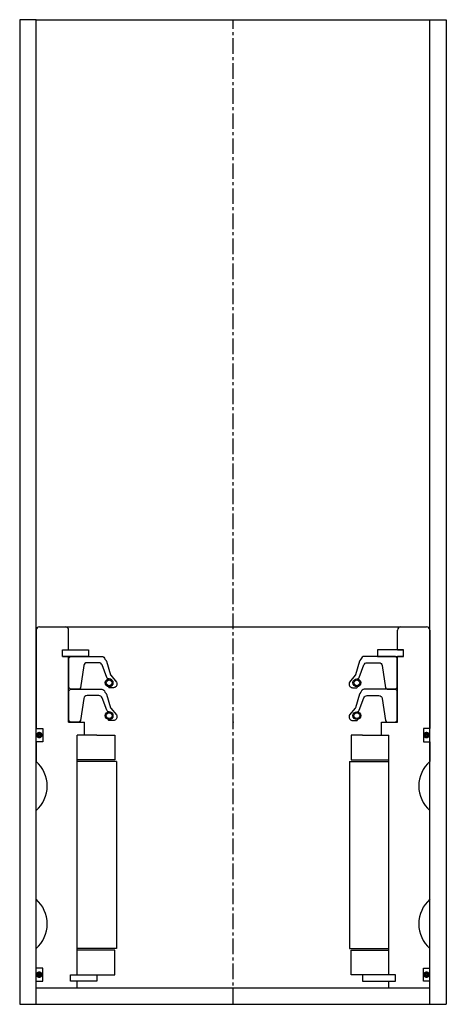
# Model space of a CAD drawing. Extents: x -67 to 63, y -5 to 295.
import ezdxf

# ---------------------------------------------------------------- set-up
doc = ezdxf.new("R2010")
doc.units = 0
doc.header["$LTSCALE"] = 0.15
doc.linetypes.add('CENTER', pattern=[50.8, 31.75, -6.35, 6.35, -6.35])
doc.layers.get('0').update_dxf_attribs({"linetype": 'CONTINUOUS'})
doc.layers.add('CENTER', color=9, linetype='CENTER')

msp = doc.modelspace()

# ---------------------------------------------------------------- linework, layer by layer
for p, q in [((-61.97, 295.08), (-66.97, 295.08)), ((-66.97, 295.08), (-66.97, -4.92)), ((-61.97, -4.92), (-61.97, 295.08)), ((-61.97, 295.08), (63.03, 295.08)), ((58.03, -4.92), (58.03, 295.08)), ((58.03, 295.08), (63.03, 295.08)), ((63.03, 295.08), (63.03, -4.92)), ((-61.97, 109.08), (-61.97, 79.08)), ((-60.97, 110.08), (57.03, 110.08)), ((-52.07, 103.08), (-52.07, 109.08)), ((48.13, 103.08), (48.13, 109.08)), ((58.03, 109.08), (58.03, 79.08)), ((-53.97, 101.08), (-53.97, 103.08)), ((-53.97, 103.08), (-52.07, 103.08)), ((-53.97, 101.08), (-53.97, 103.08)), ((-53.97, 103.08), (-51.97, 103.08)), ((-53.97, 101.08), (-53.97, 103.08)), ((-53.97, 103.08), (-51.97, 103.08)), ((-51.97, 103.08), (-45.97, 103.08)), ((-45.97, 103.08), (-45.97, 101.08)), ((48.03, 103.08), (42.03, 103.08)), ((42.03, 103.08), (42.03, 101.08)), ((50.03, 103.08), (48.03, 103.08)), ((50.03, 103.08), (48.03, 103.08)), ((48.13, 103.08), (50.03, 103.08)), ((50.03, 103.08), (48.13, 103.08)), ((50.03, 101.08), (50.03, 103.08)), ((50.03, 101.08), (50.03, 103.08)), ((50.03, 101.08), (50.03, 103.08)), ((50.03, 101.08), (50.03, 103.08)), ((-53.97, 101.08), (-52.07, 101.08)), ((-51.97, 101.08), (-53.97, 101.08)), ((-51.97, 101.08), (-53.97, 101.08)), ((-52.07, 81.08), (-52.07, 101.08)), ((-45.97, 101.08), (-51.97, 101.08)), ((42.03, 101.08), (48.03, 101.08)), ((48.03, 101.08), (50.03, 101.08)), ((48.03, 101.08), (50.03, 101.08)), ((48.13, 81.08), (48.13, 101.08)), ((48.13, 101.08), (50.03, 101.08)), ((50.03, 101.08), (48.13, 101.08)), ((-52.07, 81.08), (-47.22, 81.08)), ((-47.22, 77.08), (-47.22, 81.08)), ((43.28, 77.08), (43.28, 81.08)), ((43.28, 81.08), (48.13, 81.08)), ((-61.97, 79.08), (-59.97, 79.08)), ((-59.97, 79.08), (-59.97, 75.08)), ((58.03, 79.08), (56.03, 79.08)), ((56.03, 79.08), (56.03, 75.08)), ((-59.97, 75.08), (-61.97, 75.08)), ((-61.97, 75.08), (-61.97, 69.08)), ((-49.47, 4.08), (-49.47, 77.08)), ((-47.22, 77.08), (-49.47, 77.08)), ((-49.47, 4.08), (-49.47, 77.08)), ((-43.47, 77.08), (-49.47, 77.08)), ((-43.47, 77.08), (-37.97, 77.08)), ((-37.97, 77.08), (-37.97, 69.58)), ((37.53, 77.08), (34.03, 77.08)), ((34.03, 77.08), (34.03, 69.58)), ((37.53, 77.08), (45.53, 77.08)), ((43.28, 77.08), (45.53, 77.08)), ((45.53, 4.08), (45.53, 77.08)), ((45.53, 4.08), (45.53, 77.08)), ((56.03, 75.08), (58.03, 75.08)), ((58.03, 75.08), (58.03, 69.08)), ((-37.97, 69.58), (-49.47, 69.58)), ((-37.47, 69.08), (-49.47, 69.08)), ((-37.47, 69.08), (-37.47, 12.08)), ((33.53, 69.08), (33.53, 12.08)), ((33.53, 69.08), (45.53, 69.08)), ((34.03, 69.58), (45.53, 69.58)), ((-61.97, 27.08), (-61.97, 54.08)), ((58.03, 27.08), (58.03, 54.08)), ((-61.97, 6.08), (-61.97, 12.08)), ((-37.47, 12.08), (-49.47, 12.08)), ((33.53, 12.08), (45.53, 12.08)), ((58.03, 6.08), (58.03, 12.08)), ((-37.97, 11.58), (-49.47, 11.58)), ((-37.97, 4.08), (-37.97, 11.58)), ((34.03, 4.08), (34.03, 11.58)), ((34.03, 11.58), (45.53, 11.58)), ((-59.97, 6.08), (-61.97, 6.08)), ((-59.97, 2.08), (-59.97, 6.08)), ((56.03, 2.08), (56.03, 6.08)), ((56.03, 6.08), (58.03, 6.08)), ((-51.47, 2.08), (-51.47, 4.08)), ((-51.47, 4.08), (-49.47, 4.08)), ((-51.47, 2.08), (-51.47, 4.08)), ((-51.47, 4.08), (-49.47, 4.08)), ((-49.47, 4.08), (-43.47, 4.08)), ((-43.47, 4.08), (-43.47, 2.08)), ((-43.47, 4.08), (-37.97, 4.08)), ((37.53, 4.08), (34.03, 4.08)), ((45.53, 4.08), (37.53, 4.08)), ((37.53, 4.08), (37.53, 2.08)), ((47.53, 4.08), (45.53, 4.08)), ((47.53, 4.08), (45.53, 4.08)), ((47.53, 2.08), (47.53, 4.08)), ((47.53, 2.08), (47.53, 4.08)), ((-61.97, 0.08), (-61.97, 2.08)), ((-61.97, 2.08), (-59.97, 2.08)), ((-61.97, 0.08), (58.03, 0.08)), ((-49.47, 2.08), (-51.47, 2.08)), ((-49.47, 2.08), (-51.47, 2.08)), ((-49.47, 0.08), (-49.47, 2.08)), ((-43.47, 2.08), (-49.47, 2.08)), ((37.53, 2.08), (45.53, 2.08)), ((45.53, 0.08), (45.53, 2.08)), ((45.53, 2.08), (47.53, 2.08)), ((45.53, 2.08), (47.53, 2.08)), ((58.03, 2.08), (56.03, 2.08)), ((58.03, 0.08), (58.03, 2.08)), ((-66.97, -4.92), (63.03, -4.92))]:
    msp.add_line(p, q)
for points in [[(-51.97, 91.58), (-51.97, 100.58), (-51.47, 101.08), (-41.96, 101.08, -0.36857), (-40.98, 100.24), (-40.65, 99.82, 0.118812), (-40.56, 99.6), (-39.28, 95.42, -0.045671), (-39.23, 95.34), (-37.51, 93.25, -0.429276), (-37.97, 91.65, -0.114819), (-38.39, 91.55), (-39.71, 91.55, -1), (-39.71, 91.86, 1), (-39.71, 94.21, -0.279673), (-40.45, 94.65), (-41.88, 98.48, 0.323214), (-42.83, 99.16), (-46.43, 99.16, 0.376695), (-47.42, 98.29), (-48.43, 91.51, -0.377251), (-48.93, 91.07), (-51.47, 91.08)], [(48.03, 91.58), (48.03, 100.58), (47.53, 101.08), (38.02, 101.08, 0.36857), (37.03, 100.24), (36.7, 99.82, -0.118812), (36.61, 99.6), (35.34, 95.42, 0.045671), (35.29, 95.34), (33.56, 93.25, 0.429276), (34.03, 91.65, 0.114819), (34.45, 91.55), (35.77, 91.55, 1), (35.77, 91.86, -1), (35.77, 94.21, 0.279673), (36.51, 94.65), (37.94, 98.48, -0.323214), (38.89, 99.16), (42.48, 99.16, -0.376695), (43.47, 98.29), (44.49, 91.51, 0.377251), (44.99, 91.07), (47.53, 91.08)], [(-51.97, 81.58), (-51.97, 90.58), (-51.47, 91.08), (-41.96, 91.08, -0.36857), (-40.98, 90.23), (-40.65, 89.82, 0.118812), (-40.56, 89.6), (-39.28, 85.42, -0.045671), (-39.23, 85.34), (-37.51, 83.25, -0.429276), (-37.97, 81.65, -0.114819), (-38.39, 81.54), (-39.71, 81.54, -1), (-39.71, 81.86, 1), (-39.71, 84.21, -0.279673), (-40.45, 84.65), (-41.88, 88.47, 0.323214), (-42.83, 89.16), (-46.43, 89.16, 0.376695), (-47.42, 88.29), (-48.43, 81.51, -0.377251), (-48.93, 81.07), (-51.47, 81.08)], [(48.03, 81.58), (48.03, 90.58), (47.53, 91.08), (38.02, 91.08, 0.36857), (37.03, 90.23), (36.7, 89.82, -0.118812), (36.61, 89.6), (35.34, 85.42, 0.045671), (35.29, 85.34), (33.56, 83.25, 0.429276), (34.03, 81.65, 0.114819), (34.45, 81.54), (35.77, 81.54, 1), (35.77, 81.86, -1), (35.77, 84.21, 0.279673), (36.51, 84.65), (37.94, 88.47, -0.323214), (38.89, 89.16), (42.48, 89.16, -0.376695), (43.47, 88.29), (44.49, 81.51, 0.377251), (44.99, 81.07), (47.53, 81.08)]]:
    msp.add_lwpolyline(points, format="xyb", close=True)
at = {"const_width": 0.95}
for points in [[(-60.48, 77.11, -1), (-61.53, 77.11, -1)], [(57.52, 77.11, -1), (56.47, 77.11, -1)], [(-60.48, 4.11, -1), (-61.53, 4.11, -1)], [(57.52, 4.11, -1), (56.47, 4.11, -1)]]:
    msp.add_lwpolyline(points, format="xyb", close=True, dxfattribs=at)
for centre, radius in [((-39.71, 93.03), 1.17), ((-39.71, 93.03), 0.881), ((35.77, 93.03), 1.17), ((35.77, 93.03), 0.881), ((-39.71, 83.03), 1.17), ((35.77, 83.03), 1.17), ((-39.71, 83.03), 0.881), ((35.77, 83.03), 0.881)]:
    msp.add_circle(centre, radius)
for centre, radius, start, end in [((-60.97, 109.08), 1, 90, 180), ((-53.07, 109.08), 1, 0, 90), ((49.13, 109.08), 1, 90, 180), ((57.03, 109.08), 1, 0, 90), ((-68.59, 61.58), 10, 311.4096, 48.5904), ((64.64, 61.58), 10, 131.4096, 228.5904), ((-68.59, 19.58), 10, 311.4096, 48.5904), ((64.64, 19.58), 10, 131.4096, 228.5904)]:
    msp.add_arc(centre, radius, start, end)
for p in [(-1.97, 91.08), (-1.97, 81.08)]:
    msp.add_point(p)
at = {"layer": 'CENTER'}
for q in [(-1.97, 295.08), (-1.97, 76.08), (-1.97, 76.08), (-1.97, 63.08)]:
    msp.add_line((-1.97, -4.92), q, dxfattribs=at)

doc.saveas('drawing.dxf')
